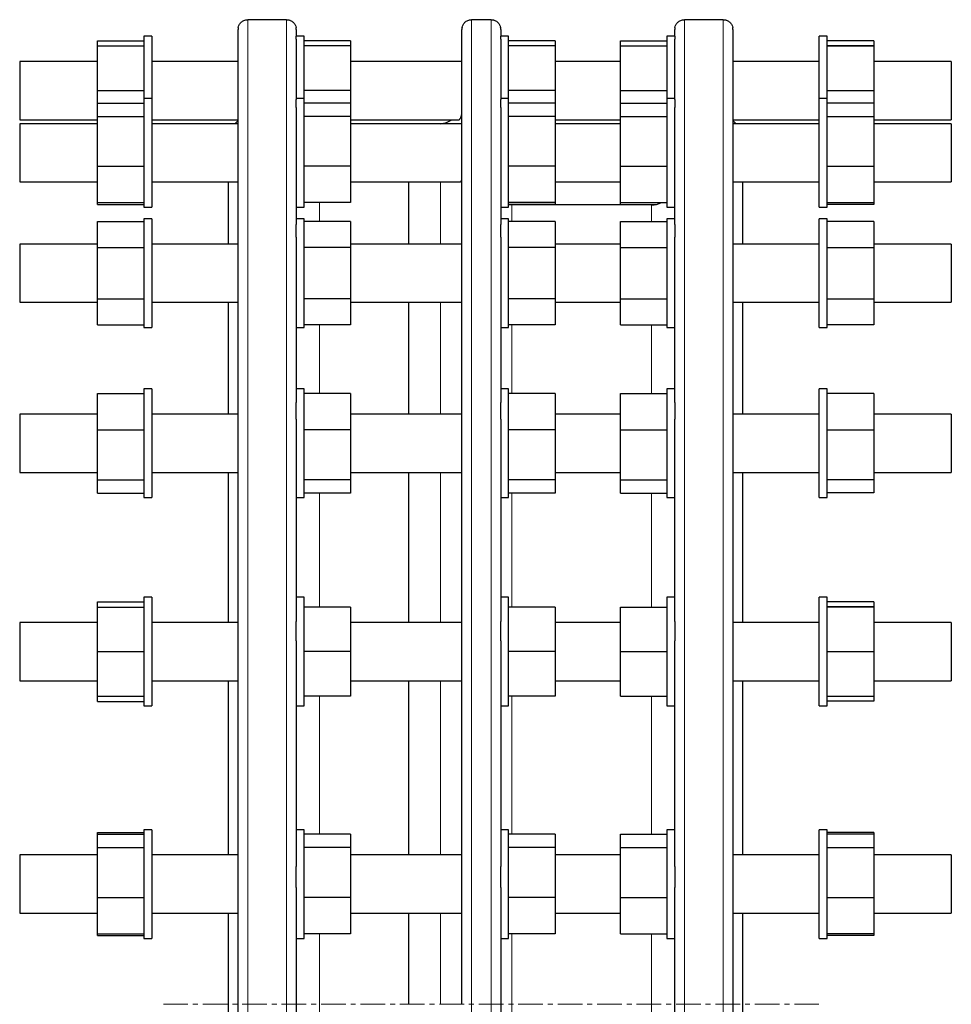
# Model space of a CAD drawing. Header units: millimetres. Extents: x 166 to 1872, y 135 to 1754.
# Tile 4 of 4: x 1392 to 1872, y 1218 to 1726. Entities that reach past the tile are written whole.
import ezdxf

# ---------------------------------------------------------------- set-up
doc = ezdxf.new("R2010")
doc.units = ezdxf.units.MM
doc.linetypes.add('CENTERX2', pattern=[20.32, 12.7, -2.54, 2.54, -2.54])
doc.layers.add('FORMAT', color=7, linetype='Continuous')

msp = doc.modelspace()

# ---------------------------------------------------------------- linework, layer by layer
at = {"color": 7, "linetype": 'Continuous', "lineweight": 25}
for p, q in [((1529.28, 1725.97), (1509.28, 1725.97)), ((1634.62, 1725.97), (1624.62, 1725.97)), ((1754.28, 1725.97), (1734.28, 1725.97)), ((1504.28, 715.99), (1504.28, 1720.99)), ((1534.28, 1720.99), (1534.28, 1717.43)), ((1619.62, 1218.49), (1619.62, 1720.99)), ((1639.62, 1720.99), (1639.62, 1717.43)), ((1729.28, 1717.43), (1729.28, 1720.99)), ((1759.28, 1720.99), (1759.28, 1218.49)), ((1459.78, 1717.43), (1455.78, 1717.43)), ((1455.78, 1717.43), (1455.78, 1689.43)), ((1459.78, 1717.43), (1459.78, 1689.43)), ((1538.28, 1717.43), (1534.28, 1717.43)), ((1534.28, 1715.95), (1534.28, 1717.43)), ((1534.28, 1715.95), (1534.28, 1684.79)), ((1538.28, 1689.43), (1538.28, 1717.43)), ((1643.62, 1717.43), (1639.62, 1717.43)), ((1639.62, 1715.95), (1639.62, 1717.43)), ((1639.62, 1715.95), (1639.62, 1684.79)), ((1643.62, 1689.43), (1643.62, 1717.43)), ((1729.28, 1717.43), (1725.28, 1717.43)), ((1725.28, 1717.43), (1725.28, 1689.43)), ((1729.28, 1717.43), (1729.28, 1715.95)), ((1729.28, 1684.79), (1729.28, 1715.95)), ((1807.78, 1717.43), (1803.78, 1717.43)), ((1803.78, 1685.33), (1803.78, 1717.43)), ((1807.78, 1685.33), (1807.78, 1717.43)), ((1431.78, 1715.08), (1455.78, 1715.08)), ((1431.78, 1712.43), (1431.78, 1715.08)), ((1431.78, 1689.43), (1431.78, 1712.43)), ((1431.78, 1712.43), (1455.78, 1712.43)), ((1562.28, 1715.08), (1538.28, 1715.08)), ((1562.28, 1712.43), (1538.28, 1712.43)), ((1562.28, 1715.08), (1562.28, 1712.43)), ((1562.28, 1712.43), (1562.28, 1689.43)), ((1667.62, 1715.08), (1643.62, 1715.08)), ((1667.62, 1712.43), (1643.62, 1712.43)), ((1667.62, 1715.08), (1667.62, 1712.43)), ((1667.62, 1712.43), (1667.62, 1689.43)), ((1701.28, 1712.43), (1701.28, 1715.08)), ((1701.28, 1715.08), (1725.28, 1715.08)), ((1701.28, 1689.43), (1701.28, 1712.43)), ((1701.28, 1712.43), (1725.28, 1712.43)), ((1831.78, 1715.03), (1807.78, 1715.03)), ((1831.78, 1712.51), (1807.78, 1712.51)), ((1831.78, 1712.34), (1807.78, 1712.34)), ((1831.78, 1715.03), (1831.78, 1712.51)), ((1831.78, 1712.51), (1831.78, 1712.34)), ((1831.78, 1712.34), (1831.78, 1689.25)), ((1431.78, 1704.43), (1391.78, 1704.43)), ((1391.78, 1704.43), (1391.78, 1674.43)), ((1504.28, 1704.43), (1459.78, 1704.43)), ((1619.62, 1704.43), (1562.28, 1704.43)), ((1701.28, 1704.43), (1667.62, 1704.43)), ((1803.78, 1704.43), (1759.28, 1704.43)), ((1871.78, 1704.43), (1831.78, 1704.43)), ((1871.78, 1704.43), (1871.78, 1674.43)), ((1431.78, 1689.43), (1455.78, 1689.43)), ((1431.78, 1682.99), (1431.78, 1689.43)), ((1455.78, 1689.43), (1455.78, 1685.33)), ((1459.78, 1685.33), (1455.78, 1685.33)), ((1455.78, 1685.33), (1455.78, 1650.09)), ((1459.78, 1689.43), (1459.78, 1685.33)), ((1459.78, 1685.33), (1459.78, 1650.09)), ((1538.28, 1685.33), (1534.28, 1685.33)), ((1538.28, 1685.33), (1538.28, 1689.43)), ((1562.28, 1689.43), (1538.28, 1689.43)), ((1538.28, 1650.09), (1538.28, 1685.33)), ((1562.28, 1689.43), (1562.28, 1682.99)), ((1643.62, 1685.33), (1639.62, 1685.33)), ((1643.62, 1685.33), (1643.62, 1689.43)), ((1667.62, 1689.43), (1643.62, 1689.43)), ((1643.62, 1650.09), (1643.62, 1685.33)), ((1667.62, 1689.43), (1667.62, 1682.99)), ((1701.28, 1689.43), (1725.28, 1689.43)), ((1701.28, 1682.99), (1701.28, 1689.43)), ((1725.28, 1689.43), (1725.28, 1685.33)), ((1729.28, 1685.33), (1725.28, 1685.33)), ((1725.28, 1685.33), (1725.28, 1650.09)), ((1807.78, 1685.33), (1803.78, 1685.33)), ((1803.78, 1630.24), (1803.78, 1685.33)), ((1831.78, 1689.25), (1807.78, 1689.25)), ((1807.78, 1630.24), (1807.78, 1685.33)), ((1831.78, 1689.25), (1831.78, 1683.03)), ((1431.78, 1682.99), (1455.78, 1682.99)), ((1431.78, 1676.11), (1431.78, 1682.99)), ((1534.28, 1680.64), (1534.28, 1684.79)), ((1534.28, 1680.64), (1534.28, 1620.43)), ((1562.28, 1682.99), (1538.28, 1682.99)), ((1562.28, 1682.99), (1562.28, 1676.11)), ((1639.62, 1680.64), (1639.62, 1684.79)), ((1639.62, 1680.64), (1639.62, 1620.43)), ((1667.62, 1682.99), (1643.62, 1682.99)), ((1667.62, 1682.99), (1667.62, 1676.11)), ((1701.28, 1682.99), (1725.28, 1682.99)), ((1701.28, 1676.11), (1701.28, 1682.99)), ((1729.28, 1684.79), (1729.28, 1680.64)), ((1729.28, 1620.43), (1729.28, 1680.64)), ((1831.78, 1683.03), (1807.78, 1683.03)), ((1831.78, 1683.03), (1831.78, 1675.99)), ((1431.78, 1650.46), (1431.78, 1676.11)), ((1431.78, 1676.11), (1455.78, 1676.11)), ((1562.28, 1676.11), (1538.28, 1676.11)), ((1562.28, 1676.11), (1562.28, 1650.46)), ((1667.62, 1676.11), (1643.62, 1676.11)), ((1667.62, 1676.11), (1667.62, 1650.46)), ((1701.28, 1676.11), (1725.28, 1676.11)), ((1701.28, 1650.46), (1701.28, 1676.11)), ((1831.78, 1675.99), (1807.78, 1675.99)), ((1831.78, 1675.99), (1831.78, 1650.29)), ((1391.78, 1674.43), (1431.78, 1674.43)), ((1431.78, 1672.33), (1391.78, 1672.33)), ((1391.78, 1672.33), (1391.78, 1642.33)), ((1459.78, 1674.43), (1504.28, 1674.43)), ((1504.28, 1672.33), (1459.78, 1672.33)), ((1504.28, 1673.99), (1502.62, 1672.33)), ((1562.28, 1674.43), (1618.19, 1674.43)), ((1619.62, 1672.33), (1562.28, 1672.33)), ((1608.66, 1672.34), (1608.54, 1672.33)), ((1667.62, 1674.43), (1701.28, 1674.43)), ((1701.28, 1672.33), (1667.62, 1672.33)), ((1759.28, 1674.43), (1803.78, 1674.43)), ((1760.93, 1672.33), (1759.28, 1673.99)), ((1803.78, 1672.33), (1759.28, 1672.33)), ((1831.78, 1674.43), (1871.78, 1674.43)), ((1871.78, 1672.33), (1831.78, 1672.33)), ((1871.78, 1672.33), (1871.78, 1642.33)), ((1431.78, 1631.68), (1431.78, 1650.46)), ((1431.78, 1650.46), (1455.78, 1650.46)), ((1455.78, 1650.09), (1455.78, 1629.33)), ((1459.78, 1650.09), (1459.78, 1629.33)), ((1562.28, 1650.46), (1538.28, 1650.46)), ((1538.28, 1629.33), (1538.28, 1650.09)), ((1562.28, 1650.46), (1562.28, 1631.68)), ((1667.62, 1650.46), (1643.62, 1650.46)), ((1643.62, 1629.33), (1643.62, 1650.09)), ((1667.62, 1650.46), (1667.62, 1631.68)), ((1701.28, 1650.46), (1725.28, 1650.46)), ((1701.28, 1631.68), (1701.28, 1650.46)), ((1725.28, 1650.09), (1725.28, 1629.33)), ((1831.78, 1650.29), (1807.78, 1650.29)), ((1831.78, 1650.29), (1831.78, 1631.63)), ((1391.78, 1642.33), (1431.78, 1642.33)), ((1459.78, 1642.33), (1504.28, 1642.33)), ((1499.28, 1610.33), (1499.28, 1642.33)), ((1562.28, 1642.33), (1618.69, 1642.33)), ((1592.12, 1642.33), (1592.12, 1610.33)), ((1667.62, 1642.33), (1701.28, 1642.33)), ((1759.28, 1642.33), (1803.78, 1642.33)), ((1764.28, 1610.33), (1764.28, 1642.33)), ((1831.78, 1642.33), (1871.78, 1642.33)), ((1431.78, 1631.68), (1455.78, 1631.68)), ((1431.78, 1630.77), (1431.78, 1631.68)), ((1431.78, 1630.77), (1455.78, 1630.77)), ((1455.78, 1629.33), (1459.78, 1629.33)), ((1534.28, 1629.33), (1538.28, 1629.33)), ((1562.28, 1631.68), (1538.28, 1631.68)), ((1639.62, 1629.33), (1643.62, 1629.33)), ((1667.62, 1631.68), (1643.62, 1631.68)), ((1667.62, 1630.77), (1643.62, 1630.77)), ((1645.28, 1630.49), (1643.62, 1630.49)), ((1717.28, 1630.49), (1645.28, 1630.49)), ((1667.62, 1631.68), (1667.62, 1630.77)), ((1701.28, 1631.68), (1725.28, 1631.68)), ((1701.28, 1630.77), (1701.28, 1631.68)), ((1701.28, 1630.77), (1719.87, 1630.77)), ((1725.28, 1629.33), (1729.28, 1629.33)), ((1803.78, 1629.33), (1803.78, 1630.24)), ((1803.78, 1629.33), (1807.78, 1629.33)), ((1831.78, 1631.63), (1807.78, 1631.63)), ((1831.78, 1630.78), (1807.78, 1630.78)), ((1807.78, 1629.33), (1807.78, 1630.24)), ((1831.78, 1631.63), (1831.78, 1630.78)), ((1431.78, 1621.89), (1455.78, 1621.89)), ((1431.78, 1608.61), (1431.78, 1621.89)), ((1459.78, 1623.33), (1455.78, 1623.33)), ((1455.78, 1623.33), (1455.78, 1581.33)), ((1459.78, 1623.33), (1459.78, 1581.33)), ((1538.28, 1623.33), (1534.28, 1623.33)), ((1534.28, 1613.83), (1534.28, 1620.43)), ((1538.28, 1581.33), (1538.28, 1623.33)), ((1562.28, 1621.89), (1538.28, 1621.89)), ((1562.28, 1621.89), (1562.28, 1608.61)), ((1643.62, 1623.33), (1639.62, 1623.33)), ((1639.62, 1613.83), (1639.62, 1620.43)), ((1643.62, 1581.33), (1643.62, 1623.33)), ((1667.62, 1621.89), (1643.62, 1621.89)), ((1667.62, 1621.89), (1667.62, 1608.61)), ((1701.28, 1621.89), (1725.28, 1621.89)), ((1701.28, 1608.61), (1701.28, 1621.89)), ((1729.28, 1623.33), (1725.28, 1623.33)), ((1725.28, 1623.33), (1725.28, 1581.33)), ((1729.28, 1620.43), (1729.28, 1613.83)), ((1807.78, 1623.33), (1803.78, 1623.33)), ((1803.78, 1567.33), (1803.78, 1623.33)), ((1807.78, 1567.33), (1807.78, 1623.33)), ((1831.78, 1621.89), (1807.78, 1621.89)), ((1831.78, 1621.89), (1831.78, 1608.46)), ((1534.28, 1613.83), (1534.28, 1528.67)), ((1639.62, 1613.83), (1639.62, 1528.67)), ((1729.28, 1528.67), (1729.28, 1613.83)), ((1431.78, 1610.33), (1391.78, 1610.33)), ((1391.78, 1610.33), (1391.78, 1580.33)), ((1504.28, 1610.33), (1459.78, 1610.33)), ((1619.62, 1610.33), (1562.28, 1610.33)), ((1701.28, 1610.33), (1667.62, 1610.33)), ((1803.78, 1610.33), (1759.28, 1610.33)), ((1871.78, 1610.33), (1831.78, 1610.33)), ((1871.78, 1610.33), (1871.78, 1580.33)), ((1431.78, 1608.61), (1455.78, 1608.61)), ((1431.78, 1582.05), (1431.78, 1608.61)), ((1562.28, 1608.61), (1538.28, 1608.61)), ((1562.28, 1608.61), (1562.28, 1582.05)), ((1667.62, 1608.61), (1643.62, 1608.61)), ((1667.62, 1608.61), (1667.62, 1582.05)), ((1701.28, 1608.61), (1725.28, 1608.61)), ((1701.28, 1582.05), (1701.28, 1608.61)), ((1831.78, 1608.46), (1807.78, 1608.46)), ((1831.78, 1608.46), (1831.78, 1581.9)), ((1391.78, 1580.33), (1431.78, 1580.33)), ((1431.78, 1582.05), (1455.78, 1582.05)), ((1431.78, 1568.77), (1431.78, 1582.05)), ((1455.78, 1581.33), (1455.78, 1567.33)), ((1459.78, 1581.33), (1459.78, 1567.33)), ((1459.78, 1580.33), (1504.28, 1580.33)), ((1499.28, 1522.65), (1499.28, 1580.33)), ((1562.28, 1582.05), (1538.28, 1582.05)), ((1538.28, 1567.33), (1538.28, 1581.33)), ((1562.28, 1582.05), (1562.28, 1568.77)), ((1562.28, 1580.33), (1619.32, 1580.33)), ((1592.12, 1580.33), (1592.12, 1522.65)), ((1667.62, 1582.05), (1643.62, 1582.05)), ((1643.62, 1567.33), (1643.62, 1581.33)), ((1667.62, 1582.05), (1667.62, 1568.77)), ((1667.62, 1580.33), (1701.28, 1580.33)), ((1701.28, 1568.77), (1701.28, 1582.05)), ((1701.28, 1582.05), (1725.28, 1582.05)), ((1725.28, 1581.33), (1725.28, 1567.33)), ((1759.28, 1580.33), (1803.78, 1580.33)), ((1764.28, 1522.65), (1764.28, 1580.33)), ((1831.78, 1581.9), (1807.78, 1581.9)), ((1831.78, 1581.9), (1831.78, 1568.78)), ((1831.78, 1580.33), (1871.78, 1580.33)), ((1431.78, 1568.77), (1455.78, 1568.77)), ((1562.28, 1568.77), (1538.28, 1568.77)), ((1667.62, 1568.77), (1643.62, 1568.77)), ((1701.28, 1568.77), (1725.28, 1568.77)), ((1831.78, 1568.78), (1807.78, 1568.78)), ((1455.78, 1567.33), (1459.78, 1567.33)), ((1534.28, 1567.33), (1538.28, 1567.33)), ((1639.62, 1567.33), (1643.62, 1567.33)), ((1725.28, 1567.33), (1729.28, 1567.33)), ((1803.78, 1567.33), (1807.78, 1567.33)), ((1431.78, 1533.3), (1455.78, 1533.3)), ((1431.78, 1514.53), (1431.78, 1533.3)), ((1459.78, 1535.65), (1455.78, 1535.65)), ((1455.78, 1535.65), (1455.78, 1487.85)), ((1459.78, 1535.65), (1459.78, 1487.85)), ((1538.28, 1535.65), (1534.28, 1535.65)), ((1538.28, 1487.85), (1538.28, 1535.65)), ((1562.28, 1533.3), (1538.28, 1533.3)), ((1562.28, 1533.3), (1562.28, 1514.53)), ((1643.62, 1535.65), (1639.62, 1535.65)), ((1643.62, 1487.85), (1643.62, 1535.65)), ((1667.62, 1533.3), (1643.62, 1533.3)), ((1667.62, 1533.3), (1667.62, 1514.53)), ((1701.28, 1533.3), (1725.28, 1533.3)), ((1701.28, 1514.53), (1701.28, 1533.3)), ((1729.28, 1535.65), (1725.28, 1535.65)), ((1725.28, 1535.65), (1725.28, 1487.85)), ((1807.78, 1535.65), (1803.78, 1535.65)), ((1803.78, 1479.65), (1803.78, 1535.65)), ((1807.78, 1479.65), (1807.78, 1535.65)), ((1831.78, 1533.26), (1807.78, 1533.26)), ((1831.78, 1533.26), (1831.78, 1514.36)), ((1534.28, 1520.08), (1534.28, 1528.67)), ((1639.62, 1520.08), (1639.62, 1528.67)), ((1729.28, 1528.67), (1729.28, 1520.08)), ((1431.78, 1522.65), (1391.78, 1522.65)), ((1391.78, 1522.65), (1391.78, 1492.65)), ((1504.28, 1522.65), (1459.78, 1522.65)), ((1619.62, 1522.65), (1562.28, 1522.65)), ((1701.28, 1522.65), (1667.62, 1522.65)), ((1803.78, 1522.65), (1759.28, 1522.65)), ((1871.78, 1522.65), (1831.78, 1522.65)), ((1871.78, 1522.65), (1871.78, 1492.65)), ((1534.28, 1520.08), (1534.28, 1415.78)), ((1639.62, 1520.08), (1639.62, 1415.78)), ((1729.28, 1415.78), (1729.28, 1520.08)), ((1431.78, 1488.87), (1431.78, 1514.53)), ((1431.78, 1514.53), (1455.78, 1514.53)), ((1562.28, 1514.53), (1538.28, 1514.53)), ((1562.28, 1514.53), (1562.28, 1488.87)), ((1667.62, 1514.53), (1643.62, 1514.53)), ((1667.62, 1514.53), (1667.62, 1488.87)), ((1701.28, 1514.53), (1725.28, 1514.53)), ((1701.28, 1488.87), (1701.28, 1514.53)), ((1831.78, 1514.36), (1807.78, 1514.36)), ((1831.78, 1514.36), (1831.78, 1488.75)), ((1391.78, 1492.65), (1431.78, 1492.65)), ((1459.78, 1492.65), (1504.28, 1492.65)), ((1499.28, 1415.26), (1499.28, 1492.65)), ((1562.28, 1492.65), (1619.62, 1492.65)), ((1592.12, 1492.65), (1592.12, 1415.26)), ((1667.62, 1492.65), (1701.28, 1492.65)), ((1759.28, 1492.65), (1803.78, 1492.65)), ((1764.28, 1415.26), (1764.28, 1492.65)), ((1831.78, 1492.65), (1871.78, 1492.65)), ((1431.78, 1488.87), (1455.78, 1488.87)), ((1431.78, 1482), (1431.78, 1488.87)), ((1455.78, 1487.85), (1455.78, 1479.65)), ((1459.78, 1487.85), (1459.78, 1479.65)), ((1562.28, 1488.87), (1538.28, 1488.87)), ((1538.28, 1479.65), (1538.28, 1487.85)), ((1562.28, 1488.87), (1562.28, 1482)), ((1667.62, 1488.87), (1643.62, 1488.87)), ((1643.62, 1479.65), (1643.62, 1487.85)), ((1667.62, 1488.87), (1667.62, 1482)), ((1701.28, 1488.87), (1725.28, 1488.87)), ((1701.28, 1482), (1701.28, 1488.87)), ((1725.28, 1487.85), (1725.28, 1479.65)), ((1831.78, 1488.75), (1807.78, 1488.75)), ((1831.78, 1488.75), (1831.78, 1482.04)), ((1431.78, 1482), (1455.78, 1482)), ((1562.28, 1482), (1538.28, 1482)), ((1667.62, 1482), (1643.62, 1482)), ((1701.28, 1482), (1725.28, 1482)), ((1831.78, 1482.04), (1807.78, 1482.04)), ((1455.78, 1479.65), (1459.78, 1479.65)), ((1534.28, 1479.65), (1538.28, 1479.65)), ((1639.62, 1479.65), (1643.62, 1479.65)), ((1725.28, 1479.65), (1729.28, 1479.65)), ((1803.78, 1479.65), (1807.78, 1479.65)), ((1459.78, 1428.26), (1455.78, 1428.26)), ((1455.78, 1428.26), (1455.78, 1376.02)), ((1459.78, 1428.26), (1459.78, 1376.02)), ((1538.28, 1428.26), (1534.28, 1428.26)), ((1538.28, 1376.02), (1538.28, 1428.26)), ((1643.62, 1428.26), (1639.62, 1428.26)), ((1643.62, 1376.02), (1643.62, 1428.26)), ((1729.28, 1428.26), (1725.28, 1428.26)), ((1725.28, 1428.26), (1725.28, 1376.02)), ((1807.78, 1428.26), (1803.78, 1428.26)), ((1803.78, 1372.26), (1803.78, 1428.26)), ((1807.78, 1372.26), (1807.78, 1428.26)), ((1431.78, 1425.92), (1455.78, 1425.92)), ((1431.78, 1423.26), (1431.78, 1425.92)), ((1431.78, 1423.26), (1455.78, 1423.26)), ((1431.78, 1400.26), (1431.78, 1423.26)), ((1562.28, 1423.26), (1538.28, 1423.26)), ((1562.28, 1423.26), (1562.28, 1400.26)), ((1667.62, 1423.26), (1643.62, 1423.26)), ((1667.62, 1423.26), (1667.62, 1400.26)), ((1701.28, 1423.26), (1725.28, 1423.26)), ((1701.28, 1400.26), (1701.28, 1423.26)), ((1831.78, 1425.87), (1807.78, 1425.87)), ((1831.78, 1423.35), (1807.78, 1423.35)), ((1831.78, 1423.18), (1807.78, 1423.18)), ((1831.78, 1425.87), (1831.78, 1423.35)), ((1831.78, 1423.35), (1831.78, 1423.18)), ((1831.78, 1423.18), (1831.78, 1400.09)), ((1431.78, 1415.26), (1391.78, 1415.26)), ((1391.78, 1415.26), (1391.78, 1385.26)), ((1504.28, 1415.26), (1459.78, 1415.26)), ((1534.28, 1405.77), (1534.28, 1415.78)), ((1619.62, 1415.26), (1562.28, 1415.26)), ((1639.62, 1405.77), (1639.62, 1415.78)), ((1701.28, 1415.26), (1667.62, 1415.26)), ((1729.28, 1415.78), (1729.28, 1405.77)), ((1803.78, 1415.26), (1759.28, 1415.26)), ((1871.78, 1415.26), (1831.78, 1415.26)), ((1871.78, 1415.26), (1871.78, 1385.26)), ((1534.28, 1405.77), (1534.28, 1289.45)), ((1639.62, 1405.77), (1639.62, 1289.45)), ((1729.28, 1289.45), (1729.28, 1405.77)), ((1431.78, 1400.26), (1455.78, 1400.26)), ((1431.78, 1377.26), (1431.78, 1400.26)), ((1562.28, 1400.26), (1538.28, 1400.26)), ((1562.28, 1400.26), (1562.28, 1377.26)), ((1667.62, 1400.26), (1643.62, 1400.26)), ((1667.62, 1400.26), (1667.62, 1377.26)), ((1701.28, 1400.26), (1725.28, 1400.26)), ((1701.28, 1377.26), (1701.28, 1400.26)), ((1831.78, 1400.09), (1807.78, 1400.09)), ((1831.78, 1400.09), (1831.78, 1377.18)), ((1391.78, 1385.26), (1431.78, 1385.26)), ((1459.78, 1385.26), (1504.28, 1385.26)), ((1499.28, 1295.49), (1499.28, 1385.26)), ((1562.28, 1385.26), (1619.62, 1385.26)), ((1592.12, 1385.26), (1592.12, 1295.49)), ((1667.62, 1385.26), (1701.28, 1385.26)), ((1759.28, 1385.26), (1803.78, 1385.26)), ((1764.28, 1295.49), (1764.28, 1385.26)), ((1831.78, 1385.26), (1871.78, 1385.26)), ((1431.78, 1377.26), (1455.78, 1377.26)), ((1431.78, 1374.61), (1431.78, 1377.26)), ((1455.78, 1376.02), (1455.78, 1372.26)), ((1459.78, 1376.02), (1459.78, 1372.26)), ((1562.28, 1377.26), (1538.28, 1377.26)), ((1538.28, 1372.26), (1538.28, 1376.02)), ((1667.62, 1377.26), (1643.62, 1377.26)), ((1643.62, 1372.26), (1643.62, 1376.02)), ((1701.28, 1377.26), (1725.28, 1377.26)), ((1725.28, 1376.02), (1725.28, 1372.26)), ((1831.78, 1377.18), (1807.78, 1377.18)), ((1831.78, 1377.18), (1831.78, 1374.66)), ((1431.78, 1374.61), (1455.78, 1374.61)), ((1455.78, 1372.26), (1459.78, 1372.26)), ((1534.28, 1372.26), (1538.28, 1372.26)), ((1639.62, 1372.26), (1643.62, 1372.26)), ((1725.28, 1372.26), (1729.28, 1372.26)), ((1803.78, 1372.26), (1807.78, 1372.26)), ((1831.78, 1374.66), (1807.78, 1374.66)), ((1431.78, 1307.05), (1455.78, 1307.05)), ((1431.78, 1306.14), (1431.78, 1307.05)), ((1431.78, 1306.14), (1455.78, 1306.14)), ((1431.78, 1299.27), (1431.78, 1306.14)), ((1459.78, 1308.49), (1455.78, 1308.49)), ((1455.78, 1308.49), (1455.78, 1253.44)), ((1459.78, 1308.49), (1459.78, 1253.44)), ((1538.28, 1308.49), (1534.28, 1308.49)), ((1538.28, 1253.44), (1538.28, 1308.49)), ((1562.28, 1306.14), (1538.28, 1306.14)), ((1562.28, 1306.14), (1562.28, 1299.27)), ((1643.62, 1308.49), (1639.62, 1308.49)), ((1643.62, 1253.44), (1643.62, 1308.49)), ((1667.62, 1306.14), (1643.62, 1306.14)), ((1667.62, 1306.14), (1667.62, 1299.27)), ((1701.28, 1306.14), (1725.28, 1306.14)), ((1701.28, 1299.27), (1701.28, 1306.14)), ((1729.28, 1308.49), (1725.28, 1308.49)), ((1725.28, 1308.49), (1725.28, 1253.44)), ((1807.78, 1308.49), (1803.78, 1308.49)), ((1803.78, 1252.49), (1803.78, 1308.49)), ((1807.78, 1252.49), (1807.78, 1308.49)), ((1831.78, 1307.05), (1807.78, 1307.05)), ((1831.78, 1306.19), (1807.78, 1306.19)), ((1831.78, 1307.05), (1831.78, 1306.19)), ((1831.78, 1306.19), (1831.78, 1299.15)), ((1431.78, 1299.27), (1455.78, 1299.27)), ((1431.78, 1273.62), (1431.78, 1299.27)), ((1562.28, 1299.27), (1538.28, 1299.27)), ((1562.28, 1299.27), (1562.28, 1273.62)), ((1667.62, 1299.27), (1643.62, 1299.27)), ((1667.62, 1299.27), (1667.62, 1273.62)), ((1701.28, 1273.62), (1701.28, 1299.27)), ((1701.28, 1299.27), (1725.28, 1299.27)), ((1431.78, 1295.49), (1391.78, 1295.49)), ((1391.78, 1295.49), (1391.78, 1265.49)), ((1504.28, 1295.49), (1459.78, 1295.49)), ((1619.62, 1295.49), (1562.28, 1295.49)), ((1701.28, 1295.49), (1667.62, 1295.49)), ((1803.78, 1295.49), (1759.28, 1295.49)), ((1831.78, 1299.15), (1807.78, 1299.15)), ((1831.78, 1299.15), (1831.78, 1273.45)), ((1871.78, 1295.49), (1831.78, 1295.49)), ((1871.78, 1295.49), (1871.78, 1265.49)), ((1534.28, 1278.7), (1534.28, 1289.45)), ((1639.62, 1278.7), (1639.62, 1289.45)), ((1729.28, 1289.45), (1729.28, 1278.7)), ((1534.28, 1278.7), (1534.28, 1158.28)), ((1639.62, 1278.7), (1639.62, 1158.28)), ((1729.28, 1158.28), (1729.28, 1278.7)), ((1431.78, 1254.84), (1431.78, 1273.62)), ((1431.78, 1273.62), (1455.78, 1273.62)), ((1562.28, 1273.62), (1538.28, 1273.62)), ((1562.28, 1273.62), (1562.28, 1254.84)), ((1667.62, 1273.62), (1643.62, 1273.62)), ((1667.62, 1273.62), (1667.62, 1254.84)), ((1701.28, 1273.62), (1725.28, 1273.62)), ((1701.28, 1254.84), (1701.28, 1273.62)), ((1831.78, 1273.45), (1807.78, 1273.45)), ((1831.78, 1273.45), (1831.78, 1254.79)), ((1391.78, 1265.49), (1431.78, 1265.49)), ((1459.78, 1265.49), (1504.28, 1265.49)), ((1499.28, 1218.49), (1499.28, 1265.49)), ((1562.28, 1265.49), (1619.62, 1265.49)), ((1592.12, 1265.49), (1592.12, 1218.49)), ((1667.62, 1265.49), (1701.28, 1265.49)), ((1759.28, 1265.49), (1803.78, 1265.49)), ((1764.28, 1218.49), (1764.28, 1265.49)), ((1831.78, 1265.49), (1871.78, 1265.49)), ((1431.78, 1254.84), (1455.78, 1254.84)), ((1431.78, 1253.93), (1431.78, 1254.84)), ((1431.78, 1253.93), (1455.78, 1253.93)), ((1562.28, 1254.84), (1538.28, 1254.84)), ((1667.62, 1254.84), (1643.62, 1254.84)), ((1701.28, 1254.84), (1725.28, 1254.84)), ((1831.78, 1254.79), (1807.78, 1254.79)), ((1831.78, 1253.93), (1807.78, 1253.93)), ((1831.78, 1254.79), (1831.78, 1253.93)), ((1455.78, 1253.44), (1455.78, 1252.49)), ((1455.78, 1252.49), (1459.78, 1252.49)), ((1459.78, 1253.44), (1459.78, 1252.49)), ((1534.28, 1252.49), (1538.28, 1252.49)), ((1538.28, 1252.49), (1538.28, 1253.44)), ((1639.62, 1252.49), (1643.62, 1252.49)), ((1643.62, 1252.49), (1643.62, 1253.44)), ((1725.28, 1253.44), (1725.28, 1252.49)), ((1725.28, 1252.49), (1729.28, 1252.49)), ((1803.78, 1252.49), (1807.78, 1252.49)), ((1499.28, 1171.49), (1499.28, 1218.49)), ((1759.28, 1218.49), (1759.28, 715.99)), ((1764.28, 1171.49), (1764.28, 1218.49))]:
    msp.add_line(p, q, dxfattribs=at)
at = {"color": 8, "linetype": 'Continuous', "lineweight": 18}
for p, q in [((1509.28, 1725.97), (1509.28, 711.01)), ((1529.28, 711.01), (1529.28, 1725.97)), ((1624.62, 1725.97), (1624.62, 711.01)), ((1634.62, 711.01), (1634.62, 1725.97)), ((1734.28, 1725.97), (1734.28, 711.01)), ((1754.28, 711.01), (1754.28, 1725.97)), ((1608.66, 1672.33), (1608.66, 1672.34)), ((1608.66, 1610.33), (1608.66, 1642.33)), ((1546.28, 1631.68), (1546.28, 1621.89)), ((1645.28, 1630.49), (1645.28, 1621.89)), ((1717.28, 1621.89), (1717.28, 1630.49)), ((1608.66, 1522.65), (1608.66, 1580.33)), ((1546.28, 1568.77), (1546.28, 1533.3)), ((1645.28, 1568.77), (1645.28, 1533.3)), ((1717.28, 1533.3), (1717.28, 1568.77)), ((1608.66, 1415.26), (1608.66, 1492.65)), ((1546.28, 1482), (1546.28, 1423.26)), ((1645.28, 1482), (1645.28, 1423.26)), ((1717.28, 1423.26), (1717.28, 1482)), ((1608.66, 1295.49), (1608.66, 1385.26)), ((1546.28, 1377.26), (1546.28, 1306.14)), ((1645.28, 1377.26), (1645.28, 1306.14)), ((1717.28, 1306.14), (1717.28, 1377.26)), ((1608.66, 1218.49), (1608.66, 1265.49)), ((1546.28, 1254.84), (1546.28, 1218.49)), ((1645.28, 1254.84), (1645.28, 1183.05)), ((1717.28, 1183.05), (1717.28, 1254.84)), ((1546.28, 1218.49), (1546.28, 1183.05))]:
    msp.add_line(p, q, dxfattribs=at)
at = {"color": 7, "linetype": 'Continuous', "lineweight": 25}
for centre, radius, start, end in [((1509.28, 1720.99), 5, 168.4145, 180), ((1529.28, 1720.99), 5, 0, 11.5828), ((1624.62, 1720.99), 5, 168.4145, 180), ((1634.62, 1720.99), 5, 0, 11.5828), ((1734.28, 1720.99), 5, 168.4145, 180), ((1754.28, 1720.99), 5, 0, 11.5828), ((1607.62, 1684.3), 12, 275, 304.6512), ((1717.28, 1642.49), 12, 270, 295.7279)]:
    msp.add_arc(centre, radius, start, end, dxfattribs=at)
for points, knots in [([(1504.38, 1721.99), (1504.47, 1722.46), (1504.64, 1722.93), (1505, 1723.59), (1505.14, 1723.81), (1505.47, 1724.23), (1505.65, 1724.43), (1506.05, 1724.81), (1506.28, 1725), (1506.78, 1725.32), (1507.04, 1725.46), (1507.63, 1725.71), (1507.94, 1725.81), (1508.59, 1725.94), (1508.93, 1725.97), (1509.28, 1725.97)], [0, 0, 0, 0, 0.25, 0.25, 0.375, 0.375, 0.5, 0.5, 0.625, 0.625, 0.75, 0.75, 0.875, 0.875, 1, 1, 1, 1]), ([(1529.28, 1725.97), (1529.62, 1725.97), (1529.95, 1725.94), (1530.44, 1725.84), (1530.6, 1725.8), (1530.91, 1725.7), (1531.06, 1725.65), (1531.5, 1725.47), (1531.77, 1725.32), (1532.27, 1725), (1532.49, 1724.82), (1532.9, 1724.44), (1533.09, 1724.23), (1533.41, 1723.81), (1533.55, 1723.6), (1533.91, 1722.93), (1534.08, 1722.47), (1534.17, 1721.99)], [0, 0, 0, 0, 0.125, 0.125, 0.1875, 0.1875, 0.25, 0.25, 0.375, 0.375, 0.5, 0.5, 0.625, 0.625, 0.75, 0.75, 1, 1, 1, 1]), ([(1619.72, 1721.99), (1619.81, 1722.46), (1619.98, 1722.93), (1620.34, 1723.59), (1620.48, 1723.81), (1620.81, 1724.23), (1620.99, 1724.43), (1621.39, 1724.81), (1621.62, 1725), (1622.12, 1725.32), (1622.38, 1725.46), (1622.97, 1725.71), (1623.28, 1725.81), (1623.93, 1725.94), (1624.27, 1725.97), (1624.62, 1725.97)], [0, 0, 0, 0, 0.25, 0.25, 0.375, 0.375, 0.5, 0.5, 0.625, 0.625, 0.75, 0.75, 0.875, 0.875, 1, 1, 1, 1]), ([(1634.62, 1725.97), (1634.96, 1725.97), (1635.29, 1725.94), (1635.78, 1725.84), (1635.94, 1725.8), (1636.25, 1725.7), (1636.4, 1725.65), (1636.84, 1725.47), (1637.11, 1725.32), (1637.61, 1725), (1637.83, 1724.82), (1638.24, 1724.44), (1638.43, 1724.23), (1638.75, 1723.81), (1638.89, 1723.6), (1639.25, 1722.93), (1639.42, 1722.47), (1639.51, 1721.99)], [0, 0, 0, 0, 0.125, 0.125, 0.1875, 0.1875, 0.25, 0.25, 0.375, 0.375, 0.5, 0.5, 0.625, 0.625, 0.75, 0.75, 1, 1, 1, 1]), ([(1729.38, 1721.99), (1729.47, 1722.46), (1729.64, 1722.93), (1730, 1723.59), (1730.14, 1723.81), (1730.47, 1724.23), (1730.65, 1724.43), (1731.05, 1724.81), (1731.28, 1725), (1731.78, 1725.32), (1732.04, 1725.46), (1732.63, 1725.71), (1732.94, 1725.81), (1733.59, 1725.94), (1733.93, 1725.97), (1734.28, 1725.97)], [0, 0, 0, 0, 0.25, 0.25, 0.375, 0.375, 0.5, 0.5, 0.625, 0.625, 0.75, 0.75, 0.875, 0.875, 1, 1, 1, 1]), ([(1754.28, 1725.97), (1754.62, 1725.97), (1754.95, 1725.94), (1755.44, 1725.84), (1755.6, 1725.8), (1755.91, 1725.7), (1756.06, 1725.65), (1756.5, 1725.47), (1756.77, 1725.32), (1757.27, 1725), (1757.49, 1724.82), (1757.9, 1724.44), (1758.09, 1724.23), (1758.41, 1723.81), (1758.55, 1723.6), (1758.91, 1722.93), (1759.08, 1722.47), (1759.17, 1721.99)], [0, 0, 0, 0, 0.125, 0.125, 0.1875, 0.1875, 0.25, 0.25, 0.375, 0.375, 0.5, 0.5, 0.625, 0.625, 0.75, 0.75, 1, 1, 1, 1]), ([(1618.19, 1674.44), (1618.21, 1674.43), (1618.25, 1674.43), (1618.35, 1674.51), (1618.51, 1674.68), (1618.69, 1674.93), (1618.89, 1675.27), (1619.09, 1675.71), (1619.28, 1676.24), (1619.45, 1676.89), (1619.58, 1677.67), (1619.6, 1678.31), (1619.62, 1678.63)], [0, 0, 0, 0, 0.0506213, 0.1462346, 0.2443211, 0.3424147, 0.4442336, 0.5460526, 0.6504178, 0.7547718, 0.8766478, 1, 1, 1, 1]), ([(1618.69, 1642.34), (1618.74, 1642.34), (1618.86, 1642.35), (1619.06, 1642.48), (1619.25, 1642.69), (1619.43, 1643.03), (1619.58, 1643.51), (1619.6, 1643.98), (1619.62, 1644.21)], [0, 0, 0, 0, 0.135301, 0.288953, 0.446384, 0.6038, 0.800565, 1, 1, 1, 1]), ([(1619.32, 1580.34), (1619.35, 1580.34), (1619.45, 1580.34), (1619.58, 1580.46), (1619.6, 1580.67), (1619.62, 1580.78)], [0, 0, 0, 0, 0.17503, 0.584735, 1, 1, 1, 1])]:
    msp.add_open_spline(points, degree=3, knots=knots, dxfattribs=at)
at = {"layer": 'FORMAT', "linetype": 'CENTERX2', "lineweight": 18}
msp.add_line((1465.79, 1218.49), (1803.54, 1218.49), dxfattribs=at)

doc.saveas('drawing.dxf')
